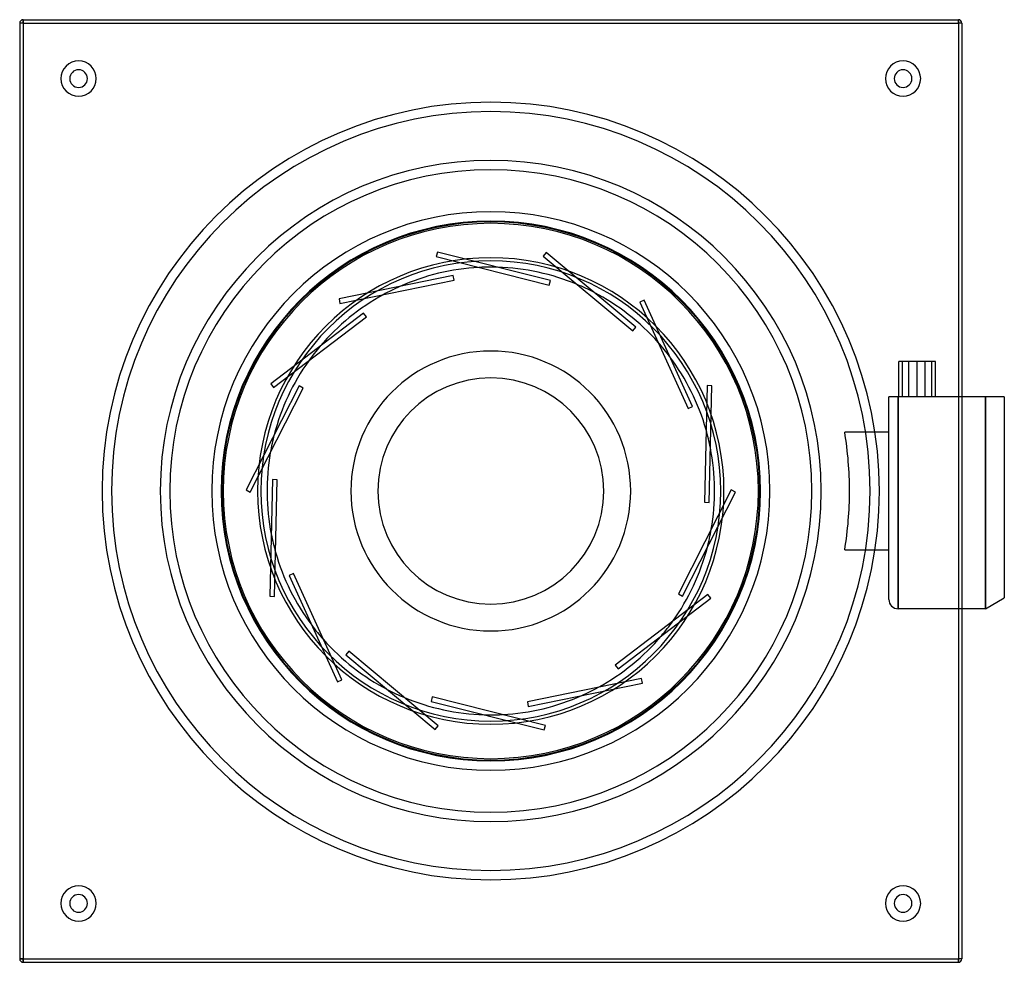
# Model space of a CAD drawing. Header units: millimetres. Extents: x -200 to 218, y -200 to 200.
import ezdxf

# ---------------------------------------------------------------- set-up
doc = ezdxf.new("R2010")
doc.units = ezdxf.units.MM
doc.layers.add('HIDDEN', color=7, linetype='Continuous')
doc.layers.add('THICK', color=7, linetype='Continuous')

msp = doc.modelspace()

# ---------------------------------------------------------------- linework, layer by layer
at = {"layer": 'HIDDEN'}
for p, q in [((-198.5, 198.5), (-200, 198.5)), ((-200, 198.5), (-200, 198.5)), ((-198.5, 200), (-198.5, 198.5)), ((-198.5, 200), (-198.5, 200)), ((-198.5, 198.5), (-198.5, -198.5)), ((-198.5, 198.5), (198.5, 198.5)), ((198.5, 200), (198.5, 200)), ((198.5, 200), (198.5, 198.5)), ((200, 198.5), (198.5, 198.5)), ((198.5, 198.5), (198.5, -198.5)), ((200, 198.5), (200, 198.5)), ((-22.68, 101.39), (-23.16, 99.45)), ((-22.68, 101.39), (-22.68, 101.39)), ((25.32, 89.29), (-22.68, 101.39)), ((23.56, 101.19), (22.28, 99.65)), ((23.56, 101.19), (23.56, 101.19)), ((61.56, 69.46), (23.56, 101.19)), ((-23.16, 99.45), (-23.16, 99.45)), ((-23.16, 99.45), (24.84, 87.35)), ((22.28, 99.65), (22.28, 99.65)), ((22.28, 99.65), (60.28, 67.93)), ((-4.99, 94.87), (-4.99, 94.87)), ((2.84, 94.96), (2.84, 94.96)), ((-15.93, 91.44), (-64.42, 81.51)), ((-64.02, 79.55), (-15.52, 89.48)), ((-15.93, 91.44), (-15.93, 91.44)), ((-15.52, 89.48), (-15.93, 91.44)), ((-15.52, 89.48), (-15.52, 89.48)), ((24.84, 87.35), (25.32, 89.29)), ((25.32, 89.29), (25.32, 89.29)), ((-38.64, 86.79), (-38.64, 86.79)), ((24.84, 87.35), (24.84, 87.35)), ((36.66, 87.64), (36.66, 87.64)), ((43.76, 84.32), (43.76, 84.32)), ((-64.42, 81.51), (-64.42, 81.51)), ((-64.42, 81.51), (-64.02, 79.55)), ((-64.02, 79.55), (-64.02, 79.55)), ((-45.66, 83.31), (-45.66, 83.31)), ((65.13, 80.94), (63.31, 80.12)), ((63.31, 80.12), (63.31, 80.12)), ((63.31, 80.12), (83.78, 35.05)), ((65.13, 80.94), (65.13, 80.94)), ((85.6, 35.87), (65.13, 80.94)), ((-54.02, 75.47), (-93.41, 45.49)), ((-54.02, 75.47), (-54.02, 75.47)), ((-52.81, 73.88), (-54.02, 75.47)), ((-92.19, 43.89), (-52.81, 73.88)), ((-52.81, 73.88), (-52.81, 73.88)), ((60.28, 67.93), (61.56, 69.46)), ((60.28, 67.93), (60.28, 67.93)), ((61.56, 69.46), (61.56, 69.46)), ((71.06, 63.05), (71.06, 63.05)), ((-72.47, 61.43), (-72.47, 61.43)), ((-77.28, 55.25), (-77.28, 55.25)), ((76.01, 56.98), (76.01, 56.98)), ((173.2, 40), (173.2, 55)), ((177.53, 55), (173.2, 55)), ((174.75, 40), (174.75, 55)), ((177.53, 40), (177.53, 55)), ((184.47, 55), (177.53, 55)), ((181, 40), (181, 55)), ((184.47, 40), (184.47, 55)), ((188.8, 55), (184.47, 55)), ((187.25, 40), (187.25, 55)), ((188.8, 40), (188.8, 55)), ((-81.42, 44.56), (-103.89, 0.45)), ((-102.11, -0.45), (-79.64, 43.65)), ((-93.41, 45.49), (-93.41, 45.49)), ((-93.41, 45.49), (-92.19, 43.89)), ((-92.19, 43.89), (-92.19, 43.89)), ((-81.42, 44.56), (-81.42, 44.56)), ((-79.64, 43.65), (-81.42, 44.56)), ((-79.64, 43.65), (-79.64, 43.65)), ((91.8, 44.71), (90.69, -4.78)), ((91.8, 44.71), (91.8, 44.71)), ((93.8, 44.67), (91.8, 44.71)), ((92.69, -4.82), (93.8, 44.67)), ((93.8, 44.67), (93.8, 44.67)), ((169, 0), (169, 40)), ((169.01, 40), (169, 40)), ((169, 40), (169, 40)), ((169, 40), (169, 40)), ((169.03, 40), (169.01, 40)), ((169.05, 40), (169.03, 40)), ((169.08, 40), (169.05, 40)), ((169.12, 40), (169.08, 40)), ((169.16, 40), (169.12, 40)), ((169.22, 40), (169.16, 40)), ((169.28, 40), (169.22, 40)), ((169.35, 40), (169.28, 40)), ((169.42, 40), (169.35, 40)), ((169.51, 40), (169.42, 40)), ((169.6, 40), (169.51, 40)), ((169.71, 40), (169.6, 40)), ((169.83, 40), (169.71, 40)), ((169.97, 40), (169.83, 40)), ((170.11, 40), (169.97, 40)), ((170.27, 40), (170.11, 40)), ((170.44, 40), (170.27, 40)), ((170.62, 40), (170.44, 40)), ((170.82, 40), (170.62, 40)), ((171.04, 40), (170.82, 40)), ((171.29, 40), (171.04, 40)), ((171.54, 40), (171.29, 40)), ((171.8, 40), (171.54, 40)), ((172.08, 40), (171.8, 40)), ((172.38, 40), (172.08, 40)), ((172.69, 40), (172.38, 40)), ((173, 40), (172.69, 40)), ((173, 40), (173, 0)), ((173, 0), (173, 40)), ((200, 40), (173, 40)), ((210, 40), (210, -50)), ((218, 40), (218, 40)), ((83.78, 35.05), (85.6, 35.87)), ((83.78, 35.05), (83.78, 35.05)), ((85.6, 35.87), (85.6, 35.87)), ((91.38, 25.98), (91.38, 25.98)), ((-91.94, 23.9), (-91.94, 23.9)), ((150.96, 25), (150.24, 25)), ((151.66, 25), (150.96, 25)), ((152.35, 25), (151.66, 25)), ((153.02, 25), (152.35, 25)), ((153.66, 25), (153.02, 25)), ((154.27, 25), (153.66, 25)), ((154.86, 25), (154.27, 25)), ((155.42, 25), (154.86, 25)), ((155.97, 25), (155.42, 25)), ((156.52, 25), (155.97, 25)), ((157.06, 25), (156.52, 25)), ((157.58, 25), (157.06, 25)), ((158.09, 25), (157.58, 25)), ((158.57, 25), (158.09, 25)), ((159.03, 25), (158.57, 25)), ((159.47, 25), (159.03, 25)), ((159.88, 25), (159.47, 25)), ((160.27, 25), (159.88, 25)), ((160.62, 25), (160.27, 25)), ((160.95, 25), (160.62, 25)), ((161.25, 25), (160.95, 25)), ((161.53, 25), (161.25, 25)), ((161.8, 25), (161.53, 25)), ((162.04, 25), (161.8, 25)), ((162.26, 25), (162.04, 25)), ((162.46, 25), (162.26, 25)), ((162.63, 25), (162.46, 25)), ((162.78, 25), (162.63, 25)), ((162.89, 25), (162.78, 25)), ((162.98, 25), (162.89, 25)), ((163.05, 25), (162.98, 25)), ((163.08, 25), (163.05, 25)), ((163.1, 25), (163.08, 25)), ((163.1, 25), (163.1, 25)), ((169, 25), (163.1, 25)), ((169, 25), (169, 25)), ((93.21, 18.36), (93.21, 18.36)), ((-93.6, 16.24), (-93.6, 16.24)), ((-92.69, 4.82), (-93.8, -44.67)), ((-92.69, 4.82), (-92.69, 4.82)), ((-90.69, 4.78), (-92.69, 4.82)), ((-91.8, -44.71), (-90.69, 4.78)), ((-90.69, 4.78), (-90.69, 4.78)), ((-103.89, 0.45), (-103.89, 0.45)), ((-103.89, 0.45), (-102.11, -0.45)), ((102.11, 0.45), (79.64, -43.65)), ((102.11, 0.45), (102.11, 0.45)), ((103.89, -0.45), (102.11, 0.45)), ((169, -46), (169, 0)), ((173, -50), (173, 0)), ((173, 0), (173, -50)), ((-102.11, -0.45), (-102.11, -0.45)), ((81.42, -44.56), (103.89, -0.45)), ((103.89, -0.45), (103.89, -0.45)), ((90.69, -4.78), (90.69, -4.78)), ((90.69, -4.78), (92.69, -4.82)), ((92.69, -4.82), (92.69, -4.82)), ((93.6, -16.24), (93.6, -16.24)), ((-93.21, -18.36), (-93.21, -18.36)), ((91.94, -23.9), (91.94, -23.9)), ((150.24, -25), (150.96, -25)), ((150.96, -25), (151.66, -25)), ((151.66, -25), (152.35, -25)), ((152.35, -25), (153.02, -25)), ((153.02, -25), (153.66, -25)), ((153.66, -25), (154.27, -25)), ((154.27, -25), (154.86, -25)), ((154.86, -25), (155.42, -25)), ((155.42, -25), (155.97, -25)), ((155.97, -25), (156.52, -25)), ((156.52, -25), (157.06, -25)), ((157.06, -25), (157.58, -25)), ((157.58, -25), (158.09, -25)), ((158.09, -25), (158.57, -25)), ((158.57, -25), (159.03, -25)), ((159.03, -25), (159.47, -25)), ((159.47, -25), (159.88, -25)), ((159.88, -25), (160.27, -25)), ((160.27, -25), (160.62, -25)), ((160.62, -25), (160.95, -25)), ((160.95, -25), (161.25, -25)), ((161.25, -25), (161.53, -25)), ((161.53, -25), (161.8, -25)), ((161.8, -25), (162.04, -25)), ((162.04, -25), (162.26, -25)), ((162.26, -25), (162.46, -25)), ((162.46, -25), (162.63, -25)), ((162.63, -25), (162.78, -25)), ((162.78, -25), (162.89, -25)), ((162.89, -25), (162.98, -25)), ((162.98, -25), (163.05, -25)), ((163.05, -25), (163.08, -25)), ((163.08, -25), (163.1, -25)), ((163.1, -25), (169, -25)), ((163.1, -25), (163.1, -25)), ((169, -25), (169, -25)), ((-91.38, -25.98), (-91.38, -25.98)), ((-83.78, -35.05), (-85.6, -35.87)), ((-85.6, -35.87), (-65.13, -80.94)), ((-85.6, -35.87), (-85.6, -35.87)), ((-83.78, -35.05), (-83.78, -35.05)), ((-63.31, -80.12), (-83.78, -35.05)), ((-93.8, -44.67), (-93.8, -44.67)), ((-93.8, -44.67), (-91.8, -44.71)), ((-91.8, -44.71), (-91.8, -44.71)), ((92.19, -43.89), (52.81, -73.88)), ((54.02, -75.47), (93.41, -45.49)), ((79.64, -43.65), (79.64, -43.65)), ((79.64, -43.65), (81.42, -44.56)), ((81.42, -44.56), (81.42, -44.56)), ((92.19, -43.89), (92.19, -43.89)), ((93.41, -45.49), (92.19, -43.89)), ((93.41, -45.49), (93.41, -45.49)), ((200, -50), (173, -50)), ((-76.01, -56.98), (-76.01, -56.98)), ((77.28, -55.25), (77.28, -55.25)), ((72.47, -61.43), (72.47, -61.43)), ((-71.06, -63.05), (-71.06, -63.05)), ((-60.28, -67.93), (-61.56, -69.46)), ((-61.56, -69.46), (-23.56, -101.19)), ((-61.56, -69.46), (-61.56, -69.46)), ((-60.28, -67.93), (-60.28, -67.93)), ((-22.28, -99.65), (-60.28, -67.93)), ((52.81, -73.88), (52.81, -73.88)), ((52.81, -73.88), (54.02, -75.47)), ((54.02, -75.47), (54.02, -75.47)), ((-65.13, -80.94), (-63.31, -80.12)), ((-65.13, -80.94), (-65.13, -80.94)), ((-63.31, -80.12), (-63.31, -80.12)), ((64.02, -79.55), (15.52, -89.48)), ((15.93, -91.44), (64.42, -81.51)), ((45.66, -83.31), (45.66, -83.31)), ((64.02, -79.55), (64.02, -79.55)), ((64.42, -81.51), (64.02, -79.55)), ((64.42, -81.51), (64.42, -81.51)), ((-43.76, -84.32), (-43.76, -84.32)), ((-36.66, -87.64), (-36.66, -87.64)), ((-24.84, -87.35), (-25.32, -89.29)), ((-24.84, -87.35), (-24.84, -87.35)), ((23.16, -99.45), (-24.84, -87.35)), ((38.64, -86.79), (38.64, -86.79)), ((-25.32, -89.29), (22.68, -101.39)), ((-25.32, -89.29), (-25.32, -89.29)), ((15.52, -89.48), (15.52, -89.48)), ((15.52, -89.48), (15.93, -91.44)), ((15.93, -91.44), (15.93, -91.44)), ((-2.84, -94.96), (-2.84, -94.96)), ((4.99, -94.87), (4.99, -94.87)), ((-23.56, -101.19), (-22.28, -99.65)), ((-22.28, -99.65), (-22.28, -99.65)), ((22.68, -101.39), (23.16, -99.45)), ((23.16, -99.45), (23.16, -99.45)), ((-23.56, -101.19), (-23.56, -101.19)), ((22.68, -101.39), (22.68, -101.39)), ((-198.5, -198.5), (-200, -198.5)), ((-200, -198.5), (-200, -198.5)), ((-198.5, -198.5), (-198.5, -200)), ((-198.5, -198.5), (198.5, -198.5)), ((-198.5, -200), (-198.5, -200)), ((198.5, -198.5), (198.5, -200)), ((200, -198.5), (198.5, -198.5)), ((198.5, -200), (198.5, -200)), ((200, -198.5), (200, -198.5))]:
    msp.add_line(p, q, dxfattribs=at)
for centre, radius, start, end in [((-175, 175), 7.5, 90, 270), ((-175, 175), 7.5, 270, 90), ((175, 175), 7.5, 90, 270), ((175, 175), 7.5, 270, 90), ((0, 0), 165, 90, 270), ((0, 0), 165, 270, 90), ((0, 0), 161, 90, 270), ((0, 0), 161, 270, 90), ((0, 0), 140.32, 0, 180), ((0, 0), 136.32, 0, 180), ((0, 0), 118.5, 90, 270), ((0, 0), 118.5, 270, 90), ((0, 0), 114.5, 90, 270), ((0, 0), 114.19, 0, 180), ((0, 0), 113.59, 0, 180), ((0, 0), 114.5, 270, 90), ((0, 0), 99, 90, 270), ((0, 0), 97.62, 0, 180), ((0, 0), 99, 270, 90), ((0, 0), 95, 93.0117, 114), ((0, 0), 95, 90, 93.0117), ((0, 0), 95, 88.2857, 90), ((0, 0), 95, 67.2974, 88.2857), ((0, 0), 95, 114, 118.726), ((0, 0), 95, 62.5715, 67.2974), ((0, 0), 95, 41.5832, 62.5715), ((0, 0), 95, 118.726, 139.7143), ((0, 0), 95, 36.8572, 41.5832), ((0, 0), 95, 139.7143, 144.4403), ((0, 0), 59.4, 90, 270), ((0, 0), 59.4, 270, 90), ((0, 0), 95, 144.4403, 165.4286), ((0, 0), 95, 15.8689, 36.8572), ((0, 0), 47.97, 0, 180), ((0, 0), 95, 11.1429, 15.8689), ((0, 0), 95, 165.4286, 170.1546), ((0, 0), 152.3, 0, 9.4476), ((0, 0), 95, 350.1546, 11.1429), ((0, 0), 95, 170.1546, 191.1429), ((0, 0), 47.97, 180, 0), ((0, 0), 140.32, 180, 270), ((0, 0), 136.32, 180, 270), ((0, 0), 114.19, 180, 270), ((0, 0), 113.59, 180, 270), ((0, 0), 97.62, 180, 270), ((0, 0), 140.32, 270, 0), ((0, 0), 114.19, 270, 0), ((0, 0), 136.32, 270, 0), ((0, 0), 97.62, 270, 0), ((0, 0), 113.59, 270, 0), ((0, 0), 152.3, 350.5524, 0), ((0, 0), 95, 345.4286, 350.1546), ((0, 0), 95, 191.1429, 195.8689), ((0, 0), 95, 324.4403, 345.4286), ((0, 0), 95, 195.8689, 216.8572), ((173, -46), 4, 180, 270), ((0, 0), 95, 216.8572, 221.5832), ((0, 0), 95, 319.7143, 324.4403), ((0, 0), 95, 298.7261, 319.7143), ((0, 0), 95, 221.5832, 242.5714), ((0, 0), 95, 294, 298.7261), ((0, 0), 95, 242.5714, 247.2975), ((0, 0), 95, 247.2975, 268.2857), ((0, 0), 95, 273.0118, 294), ((0, 0), 95, 268.2857, 270), ((0, 0), 95, 270, 273.0118), ((-175, -175), 7.5, 90, 270), ((-175, -175), 7.5, 270, 90), ((175, -175), 7.5, 90, 270), ((175, -175), 7.5, 270, 90)]:
    msp.add_arc(centre, radius, start, end, dxfattribs=at)
at = {"layer": 'THICK'}
for p, q in [((-198.5, 198.5), (-200, 198.5)), ((-200, 198.5), (-200, -198.5)), ((-198.5, 198.5), (-198.5, 200)), ((-198.5, 200), (198.5, 200)), ((-198.5, 198.5), (198.5, 198.5)), ((-198.5, 198.5), (-198.5, -198.5)), ((198.5, 198.5), (198.5, 200)), ((198.5, 198.5), (198.5, -198.5)), ((200, 198.5), (198.5, 198.5)), ((200, 198.5), (200, -198.5)), ((210, 40), (200, 40)), ((210, -50), (210, 40)), ((210.84, 40), (210, 40)), ((211.66, 40), (210.84, 40)), ((212.45, 40), (211.66, 40)), ((213.22, 40), (212.45, 40)), ((213.97, 40), (213.22, 40)), ((214.69, 40), (213.97, 40)), ((215.4, 40), (214.69, 40)), ((216.08, 40), (215.4, 40)), ((216.74, 40), (216.08, 40)), ((217.38, 40), (216.74, 40)), ((218, 40), (217.38, 40)), ((218, 40), (218, -45.38)), ((210, -50), (218, -45.38)), ((210, -50), (200, -50)), ((-200, -198.5), (-198.5, -198.5)), ((-198.5, -198.5), (198.5, -198.5)), ((-198.5, -200), (-198.5, -198.5)), ((-198.5, -200), (198.5, -200)), ((200, -198.5), (198.5, -198.5)), ((198.5, -200), (198.5, -198.5))]:
    msp.add_line(p, q, dxfattribs=at)
for centre, radius, start, end in [((-198.5, 198.5), 1.5, 90, 180), ((198.5, 198.5), 1.5, 0, 90), ((-175, 175), 3.75, 90, 270), ((-175, 175), 3.75, 270, 90), ((175, 175), 3.75, 90, 270), ((175, 175), 3.75, 270, 90), ((-175, -175), 3.75, 90, 270), ((-175, -175), 3.75, 270, 90), ((175, -175), 3.75, 90, 270), ((175, -175), 3.75, 270, 90), ((-198.5, -198.5), 1.5, 180, 270), ((198.5, -198.5), 1.5, 270, 0)]:
    msp.add_arc(centre, radius, start, end, dxfattribs=at)

doc.saveas('drawing.dxf')
